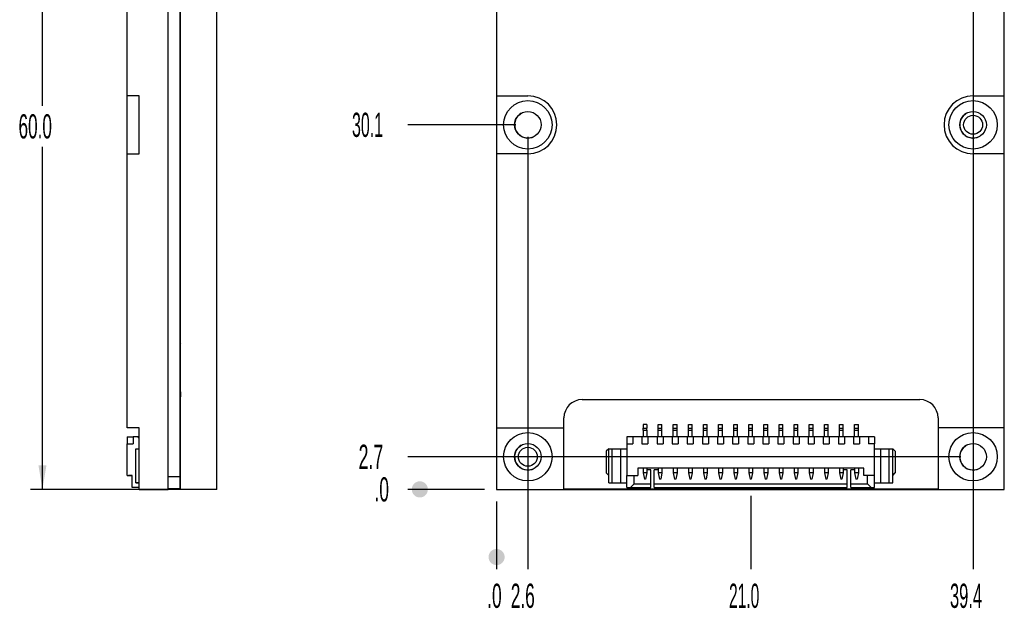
# Model space of a CAD drawing. Header units: millimetres. Extents: x 27 to 274, y 29 to 193.
# Tile 2 of 5: x 27 to 109, y 89 to 137. Entities that reach past the tile are written whole.
import ezdxf
from ezdxf.enums import TextEntityAlignment as Align

# ---------------------------------------------------------------- set-up
doc = ezdxf.new("R2010")
doc.units = ezdxf.units.MM
for name, color, linetype in [('Default', 7, 'Continuous'), ('DV3_0', 7, 'Continuous'), ('DV4_0', 7, 'Continuous')]:
    doc.layers.add(name, color=color, linetype=linetype)
doc.styles.add('SEACAD_Arial_Narrow', font='txt')

# ---------------------------------------------------------------- blocks, each defined once
blk = doc.blocks.new('GDimGGroup2')
at = {"layer": 'Default', "linetype": 'Continuous'}
for points in [[(28.909, 156.654), (29.576, 156.654), (29.242, 158.654)], [(28.909, 100.654), (29.242, 98.654), (29.576, 100.654)]]:
    blk.add_hatch(color=7, dxfattribs=at).paths.add_polyline_path(points)
at = {"layer": 'Default', "color": 7, "linetype": 'Continuous'}
for p, q in [((42.654, 158.654), (28.242, 158.654)), ((29.242, 130.354), (29.242, 158.654)), ((29.242, 98.654), (29.242, 126.954)), ((42.654, 98.654), (28.242, 98.654))]:
    blk.add_line(p, q, dxfattribs=at)
at = {"layer": 'Default', "color": 7, "linetype": 'Continuous', "style": 'SEACAD_Arial_Narrow', "width": 0.619}
blk.add_text('60.0', height=2, dxfattribs=at).set_placement((27.265, 129.654), align=Align.TOP_LEFT)
blk = doc.blocks.new('GDimGGroup3')
at = {"layer": 'Default', "linetype": 'Continuous'}
h = blk.add_hatch(color=7, dxfattribs=at)
edge = h.paths.add_edge_path()
edge.add_ellipse((66.81, 93.063), major_axis=(0.667, 0), ratio=1, start_angle=0, end_angle=360)
at = {"layer": 'Default', "color": 7, "linetype": 'Continuous'}
blk.add_line((66.81, 97.654), (66.81, 92.063), dxfattribs=at)
at = {"layer": 'Default', "color": 7, "linetype": 'Continuous', "style": 'SEACAD_Arial_Narrow', "width": 0.622696}
blk.add_text('.0', height=2, dxfattribs=at).set_placement((66.037, 90.863), align=Align.TOP_LEFT)
blk = doc.blocks.new('GDimGGroup4')
at = {"layer": 'Default', "color": 7, "linetype": 'Continuous'}
blk.add_line((69.395, 127.783), (69.395, 92.063), dxfattribs=at)
at = {"layer": 'Default', "color": 7, "linetype": 'Continuous', "style": 'SEACAD_Arial_Narrow', "width": 0.622364}
blk.add_text('2.6', height=2, dxfattribs=at).set_placement((67.986, 90.863), align=Align.TOP_LEFT)
blk = doc.blocks.new('GDimGGroup5')
at = {"layer": 'Default', "color": 7, "linetype": 'Continuous'}
blk.add_line((87.833, 98.108), (87.833, 92.063), dxfattribs=at)
at = {"layer": 'Default', "color": 7, "linetype": 'Continuous', "style": 'SEACAD_Arial_Narrow', "width": 0.561422}
blk.add_text('21.0', height=2, dxfattribs=at).set_placement((86.037, 90.863), align=Align.TOP_LEFT)
blk = doc.blocks.new('GDimGGroup6')
at = {"layer": 'Default', "color": 7, "linetype": 'Continuous'}
blk.add_line((106.225, 155.215), (106.225, 92.063), dxfattribs=at)
at = {"layer": 'Default', "color": 7, "linetype": 'Continuous', "style": 'SEACAD_Arial_Narrow', "width": 0.596077}
blk.add_text('39.4', height=2, dxfattribs=at).set_placement((104.316, 90.863), align=Align.TOP_LEFT)
blk = doc.blocks.new('GDimGGroup7')
at = {"layer": 'Default', "linetype": 'Continuous'}
h = blk.add_hatch(color=7, dxfattribs=at)
edge = h.paths.add_edge_path()
edge.add_ellipse((60.46, 98.654), major_axis=(0.667, 0), ratio=1, start_angle=0, end_angle=360)
at = {"layer": 'Default', "color": 7, "linetype": 'Continuous'}
blk.add_line((65.81, 98.654), (59.46, 98.654), dxfattribs=at)
at = {"layer": 'Default', "color": 7, "linetype": 'Continuous', "style": 'SEACAD_Arial_Narrow', "width": 0.622696}
blk.add_text('.0', height=2, dxfattribs=at).set_placement((56.714, 99.654), align=Align.TOP_LEFT)
blk = doc.blocks.new('GDimGGroup8')
at = {"layer": 'Default', "color": 7, "linetype": 'Continuous'}
blk.add_line((105.225, 101.351), (59.46, 101.351), dxfattribs=at)
at = {"layer": 'Default', "color": 7, "linetype": 'Continuous', "style": 'SEACAD_Arial_Narrow', "width": 0.639545}
blk.add_text('2.7', height=2, dxfattribs=at).set_placement((55.396, 102.351), align=Align.TOP_LEFT)
blk = doc.blocks.new('GDimGGroup9')
at = {"layer": 'Default', "color": 7, "linetype": 'Continuous'}
blk.add_line((68.395, 128.783), (59.46, 128.783), dxfattribs=at)
at = {"layer": 'Default', "color": 7, "linetype": 'Continuous', "style": 'SEACAD_Arial_Narrow', "width": 0.576414}
blk.add_text('30.1', height=2, dxfattribs=at).set_placement((54.85, 129.783), align=Align.TOP_LEFT)

msp = doc.modelspace()

# ---------------------------------------------------------------- linework, layer by layer
at = {"layer": 'DV3_0', "color": 7, "linetype": 'Continuous'}
for p, q in [((66.81, 153.815), (66.81, 131.183)), ((108.81, 131.183), (108.81, 153.815)), ((66.81, 131.183), (66.81, 126.383)), ((66.81, 131.183), (69.395, 131.183)), ((106.225, 131.183), (108.81, 131.183)), ((108.81, 126.383), (108.81, 131.183)), ((66.81, 126.383), (66.81, 103.751)), ((69.395, 126.383), (66.81, 126.383)), ((108.81, 126.383), (106.225, 126.383)), ((108.81, 103.751), (108.81, 126.383)), ((73.883, 106.074), (101.829, 106.074)), ((72.383, 103.751), (72.383, 104.574)), ((103.329, 104.574), (103.329, 103.751)), ((66.81, 103.751), (66.81, 98.654)), ((66.81, 103.751), (72.383, 103.751)), ((72.383, 98.654), (72.383, 103.751)), ((79.243, 104.008), (78.923, 104.008)), ((78.923, 104.008), (78.923, 103.708)), ((78.923, 103.708), (79.243, 103.708)), ((78.923, 103.558), (78.923, 103.708)), ((78.923, 103.558), (79.243, 103.558)), ((78.923, 103.558), (78.923, 103.008)), ((79.243, 104.008), (79.243, 103.708)), ((79.243, 103.558), (79.243, 103.708)), ((79.243, 103.558), (79.243, 103.008)), ((80.173, 104.008), (80.493, 104.008)), ((80.173, 103.708), (80.173, 104.008)), ((80.173, 103.708), (80.493, 103.708)), ((80.173, 103.558), (80.173, 103.708)), ((80.173, 103.558), (80.493, 103.558)), ((80.173, 103.008), (80.173, 103.558)), ((80.493, 103.708), (80.493, 104.008)), ((80.493, 103.558), (80.493, 103.708)), ((80.493, 103.008), (80.493, 103.558)), ((81.423, 104.008), (81.743, 104.008)), ((81.423, 103.708), (81.423, 104.008)), ((81.423, 103.708), (81.743, 103.708)), ((81.423, 103.558), (81.423, 103.708)), ((81.423, 103.558), (81.743, 103.558)), ((81.423, 103.008), (81.423, 103.558)), ((81.743, 103.708), (81.743, 104.008)), ((81.743, 103.558), (81.743, 103.708)), ((81.743, 103.008), (81.743, 103.558)), ((82.673, 104.008), (82.993, 104.008)), ((82.673, 103.708), (82.673, 104.008)), ((82.673, 103.708), (82.993, 103.708)), ((82.673, 103.558), (82.673, 103.708)), ((82.673, 103.558), (82.993, 103.558)), ((82.673, 103.008), (82.673, 103.558)), ((82.993, 103.708), (82.993, 104.008)), ((82.993, 103.558), (82.993, 103.708)), ((82.993, 103.008), (82.993, 103.558)), ((83.923, 104.008), (84.243, 104.008)), ((83.923, 103.708), (83.923, 104.008)), ((83.923, 103.708), (84.243, 103.708)), ((83.923, 103.558), (83.923, 103.708)), ((83.923, 103.558), (84.243, 103.558)), ((83.923, 103.008), (83.923, 103.558)), ((84.243, 103.708), (84.243, 104.008)), ((84.243, 103.558), (84.243, 103.708)), ((84.243, 103.008), (84.243, 103.558)), ((85.173, 104.008), (85.493, 104.008)), ((85.173, 103.708), (85.173, 104.008)), ((85.173, 103.708), (85.493, 103.708)), ((85.173, 103.558), (85.173, 103.708)), ((85.173, 103.558), (85.493, 103.558)), ((85.173, 103.008), (85.173, 103.558)), ((85.493, 103.708), (85.493, 104.008)), ((85.493, 103.558), (85.493, 103.708)), ((85.493, 103.008), (85.493, 103.558)), ((86.423, 104.008), (86.743, 104.008)), ((86.423, 103.708), (86.423, 104.008)), ((86.423, 103.708), (86.743, 103.708)), ((86.423, 103.558), (86.423, 103.708)), ((86.423, 103.558), (86.743, 103.558)), ((86.423, 103.008), (86.423, 103.558)), ((86.743, 103.708), (86.743, 104.008)), ((86.743, 103.558), (86.743, 103.708)), ((86.743, 103.008), (86.743, 103.558)), ((87.673, 104.008), (87.993, 104.008)), ((87.673, 103.708), (87.673, 104.008)), ((87.673, 103.708), (87.993, 103.708)), ((87.673, 103.558), (87.673, 103.708)), ((87.673, 103.558), (87.993, 103.558)), ((87.673, 103.008), (87.673, 103.558)), ((87.993, 103.708), (87.993, 104.008)), ((87.993, 103.558), (87.993, 103.708)), ((87.993, 103.008), (87.993, 103.558)), ((88.923, 104.008), (89.243, 104.008)), ((88.923, 103.708), (88.923, 104.008)), ((88.923, 103.708), (89.243, 103.708)), ((88.923, 103.558), (88.923, 103.708)), ((88.923, 103.558), (89.243, 103.558)), ((88.923, 103.008), (88.923, 103.558)), ((89.243, 103.708), (89.243, 104.008)), ((89.243, 103.558), (89.243, 103.708)), ((89.243, 103.008), (89.243, 103.558)), ((90.173, 104.008), (90.493, 104.008)), ((90.173, 103.708), (90.173, 104.008)), ((90.173, 103.708), (90.493, 103.708)), ((90.173, 103.558), (90.173, 103.708)), ((90.173, 103.558), (90.493, 103.558)), ((90.173, 103.008), (90.173, 103.558)), ((90.493, 103.708), (90.493, 104.008)), ((90.493, 103.558), (90.493, 103.708)), ((90.493, 103.008), (90.493, 103.558)), ((91.423, 104.008), (91.743, 104.008)), ((91.423, 103.708), (91.423, 104.008)), ((91.423, 103.708), (91.743, 103.708)), ((91.423, 103.558), (91.423, 103.708)), ((91.423, 103.558), (91.743, 103.558)), ((91.423, 103.008), (91.423, 103.558)), ((91.743, 103.708), (91.743, 104.008)), ((91.743, 103.558), (91.743, 103.708)), ((91.743, 103.008), (91.743, 103.558)), ((92.673, 104.008), (92.993, 104.008)), ((92.673, 103.708), (92.673, 104.008)), ((92.673, 103.708), (92.993, 103.708)), ((92.673, 103.558), (92.673, 103.708)), ((92.673, 103.558), (92.993, 103.558)), ((92.673, 103.008), (92.673, 103.558)), ((92.993, 103.708), (92.993, 104.008)), ((92.993, 103.558), (92.993, 103.708)), ((92.993, 103.008), (92.993, 103.558)), ((93.923, 104.008), (94.243, 104.008)), ((93.923, 103.708), (93.923, 104.008)), ((93.923, 103.708), (94.243, 103.708)), ((93.923, 103.558), (93.923, 103.708)), ((93.923, 103.558), (94.243, 103.558)), ((93.923, 103.008), (93.923, 103.558)), ((94.243, 103.708), (94.243, 104.008)), ((94.243, 103.558), (94.243, 103.708)), ((94.243, 103.008), (94.243, 103.558)), ((95.173, 104.008), (95.493, 104.008)), ((95.173, 103.708), (95.173, 104.008)), ((95.173, 103.708), (95.493, 103.708)), ((95.173, 103.558), (95.173, 103.708)), ((95.173, 103.558), (95.493, 103.558)), ((95.173, 103.008), (95.173, 103.558)), ((95.493, 103.708), (95.493, 104.008)), ((95.493, 103.558), (95.493, 103.708)), ((95.493, 103.008), (95.493, 103.558)), ((96.423, 104.008), (96.743, 104.008)), ((96.423, 103.708), (96.423, 104.008)), ((96.423, 103.708), (96.743, 103.708)), ((96.423, 103.558), (96.423, 103.708)), ((96.423, 103.558), (96.743, 103.558)), ((96.423, 103.008), (96.423, 103.558)), ((96.743, 103.708), (96.743, 104.008)), ((96.743, 103.558), (96.743, 103.708)), ((96.743, 103.008), (96.743, 103.558)), ((103.329, 103.751), (103.329, 98.654)), ((108.81, 103.751), (103.329, 103.751)), ((108.81, 98.654), (108.81, 103.751)), ((77.583, 103.008), (77.583, 102.408)), ((78.083, 103.008), (77.583, 103.008)), ((78.083, 103.008), (78.083, 102.408)), ((78.833, 103.008), (78.083, 103.008)), ((79.333, 103.008), (78.833, 103.008)), ((78.833, 103.008), (78.833, 102.408)), ((79.333, 103.008), (79.333, 102.408)), ((80.083, 103.008), (79.333, 103.008)), ((80.583, 103.008), (80.083, 103.008)), ((80.083, 103.008), (80.083, 102.408)), ((80.583, 103.008), (80.583, 102.408)), ((81.333, 103.008), (80.583, 103.008)), ((81.833, 103.008), (81.333, 103.008)), ((81.333, 103.008), (81.333, 102.408)), ((81.833, 103.008), (81.833, 102.408)), ((82.583, 103.008), (81.833, 103.008)), ((83.083, 103.008), (82.583, 103.008)), ((82.583, 103.008), (82.583, 102.408)), ((83.083, 103.008), (83.083, 102.408)), ((83.833, 103.008), (83.083, 103.008)), ((84.333, 103.008), (83.833, 103.008)), ((83.833, 103.008), (83.833, 102.408)), ((84.333, 103.008), (84.333, 102.408)), ((85.083, 103.008), (84.333, 103.008)), ((85.583, 103.008), (85.083, 103.008)), ((85.083, 103.008), (85.083, 102.408)), ((85.583, 103.008), (85.583, 102.408)), ((86.333, 103.008), (85.583, 103.008)), ((86.833, 103.008), (86.333, 103.008)), ((86.333, 103.008), (86.333, 102.408)), ((86.833, 103.008), (86.833, 102.408)), ((87.583, 103.008), (86.833, 103.008)), ((88.083, 103.008), (87.583, 103.008)), ((87.583, 103.008), (87.583, 102.408)), ((88.083, 103.008), (88.083, 102.408)), ((88.833, 103.008), (88.083, 103.008)), ((89.333, 103.008), (88.833, 103.008)), ((88.833, 103.008), (88.833, 102.408)), ((89.333, 103.008), (89.333, 102.408)), ((90.083, 103.008), (89.333, 103.008)), ((90.583, 103.008), (90.083, 103.008)), ((90.083, 103.008), (90.083, 102.408)), ((90.583, 103.008), (90.583, 102.408)), ((91.333, 103.008), (90.583, 103.008)), ((91.833, 103.008), (91.333, 103.008)), ((91.333, 103.008), (91.333, 102.408)), ((91.833, 103.008), (91.833, 102.408)), ((92.583, 103.008), (91.833, 103.008)), ((93.083, 103.008), (92.583, 103.008)), ((92.583, 103.008), (92.583, 102.408)), ((93.083, 103.008), (93.083, 102.408)), ((93.833, 103.008), (93.083, 103.008)), ((94.333, 103.008), (93.833, 103.008)), ((93.833, 103.008), (93.833, 102.408)), ((94.333, 103.008), (94.333, 102.408)), ((95.083, 103.008), (94.333, 103.008)), ((95.583, 103.008), (95.083, 103.008)), ((95.083, 103.008), (95.083, 102.408)), ((95.583, 103.008), (95.583, 102.408)), ((96.333, 103.008), (95.583, 103.008)), ((96.833, 103.008), (96.333, 103.008)), ((96.333, 103.008), (96.333, 102.408)), ((96.833, 103.008), (96.833, 102.408)), ((97.583, 103.008), (96.833, 103.008)), ((97.583, 103.008), (97.583, 102.408)), ((98.083, 103.008), (97.583, 103.008)), ((98.083, 103.008), (98.083, 102.408)), ((76.083, 102.008), (75.883, 101.808)), ((76.083, 102.008), (76.383, 102.008)), ((76.083, 99.208), (76.083, 102.008)), ((76.383, 99.208), (76.383, 102.008)), ((76.383, 102.008), (77.083, 102.008)), ((77.083, 99.208), (77.083, 102.008)), ((77.083, 102.008), (77.583, 102.008)), ((77.583, 102.408), (78.083, 102.408)), ((77.583, 102.408), (77.583, 99.808)), ((78.833, 102.408), (79.333, 102.408)), ((80.083, 102.408), (80.583, 102.408)), ((81.333, 102.408), (81.833, 102.408)), ((82.583, 102.408), (83.083, 102.408)), ((83.833, 102.408), (84.333, 102.408)), ((85.083, 102.408), (85.583, 102.408)), ((86.333, 102.408), (86.833, 102.408)), ((87.583, 102.408), (88.083, 102.408)), ((88.833, 102.408), (89.333, 102.408)), ((90.083, 102.408), (90.583, 102.408)), ((91.333, 102.408), (91.833, 102.408)), ((92.583, 102.408), (93.083, 102.408)), ((93.833, 102.408), (94.333, 102.408)), ((95.083, 102.408), (95.583, 102.408)), ((96.333, 102.408), (96.833, 102.408)), ((98.083, 102.408), (97.583, 102.408)), ((98.083, 99.808), (98.083, 102.408)), ((98.083, 102.008), (98.583, 102.008)), ((98.583, 102.008), (99.283, 102.008)), ((98.583, 99.208), (98.583, 102.008)), ((99.283, 102.008), (99.583, 102.008)), ((99.283, 99.208), (99.283, 102.008)), ((99.583, 102.008), (99.783, 101.808)), ((99.583, 99.208), (99.583, 102.008)), ((75.883, 101.808), (75.883, 100.008)), ((99.783, 101.808), (99.783, 100.008)), ((97.183, 100.408), (78.483, 100.408)), ((78.483, 100.408), (78.483, 99.808)), ((78.923, 100.408), (78.923, 100.008)), ((79.243, 100.408), (79.243, 100.008)), ((79.558, 100.258), (79.243, 100.258)), ((79.558, 99.108), (79.558, 100.258)), ((79.858, 99.108), (79.858, 100.258)), ((80.173, 100.258), (79.858, 100.258)), ((80.173, 100.408), (80.173, 100.008)), ((80.493, 100.408), (80.493, 100.008)), ((81.423, 100.408), (81.423, 100.008)), ((81.743, 100.408), (81.743, 100.008)), ((82.673, 100.408), (82.673, 100.008)), ((82.993, 100.408), (82.993, 100.008)), ((83.923, 100.408), (83.923, 100.008)), ((84.243, 100.408), (84.243, 100.008)), ((85.173, 100.408), (85.173, 100.008)), ((85.493, 100.408), (85.493, 100.008)), ((86.423, 100.408), (86.423, 100.008)), ((86.743, 100.408), (86.743, 100.008)), ((87.673, 100.408), (87.673, 100.008)), ((87.993, 100.408), (87.993, 100.008)), ((88.923, 100.408), (88.923, 100.008)), ((89.243, 100.408), (89.243, 100.008)), ((90.173, 100.408), (90.173, 100.008)), ((90.493, 100.408), (90.493, 100.008)), ((91.423, 100.408), (91.423, 100.008)), ((91.743, 100.408), (91.743, 100.008)), ((92.673, 100.408), (92.673, 100.008)), ((92.993, 100.408), (92.993, 100.008)), ((93.923, 100.408), (93.923, 100.008)), ((94.243, 100.408), (94.243, 100.008)), ((95.173, 100.408), (95.173, 100.008)), ((95.493, 100.408), (95.493, 100.008)), ((95.808, 100.258), (95.493, 100.258)), ((95.808, 99.108), (95.808, 100.258)), ((96.108, 99.108), (96.108, 100.258)), ((96.423, 100.258), (96.108, 100.258)), ((96.423, 100.408), (96.423, 100.008)), ((96.743, 100.408), (96.743, 100.008)), ((97.183, 99.808), (97.183, 100.408)), ((76.083, 99.808), (75.883, 100.008)), ((77.583, 99.808), (78.483, 99.808)), ((77.583, 98.808), (77.583, 99.808)), ((78.183, 99.108), (78.183, 99.808)), ((78.923, 100.008), (79.033, 99.508)), ((79.243, 100.008), (78.923, 100.008)), ((79.133, 99.508), (79.033, 99.508)), ((79.243, 100.008), (79.133, 99.508)), ((80.173, 100.008), (80.283, 99.508)), ((80.493, 100.008), (80.173, 100.008)), ((80.383, 99.508), (80.283, 99.508)), ((80.493, 100.008), (80.383, 99.508)), ((81.423, 100.008), (81.533, 99.508)), ((81.743, 100.008), (81.423, 100.008)), ((81.633, 99.508), (81.533, 99.508)), ((81.743, 100.008), (81.633, 99.508)), ((82.673, 100.008), (82.783, 99.508)), ((82.993, 100.008), (82.673, 100.008)), ((82.883, 99.508), (82.783, 99.508)), ((82.993, 100.008), (82.883, 99.508)), ((83.923, 100.008), (84.033, 99.508)), ((84.243, 100.008), (83.923, 100.008)), ((84.133, 99.508), (84.033, 99.508)), ((84.243, 100.008), (84.133, 99.508)), ((85.173, 100.008), (85.283, 99.508)), ((85.493, 100.008), (85.173, 100.008)), ((85.383, 99.508), (85.283, 99.508)), ((85.493, 100.008), (85.383, 99.508)), ((86.423, 100.008), (86.533, 99.508)), ((86.743, 100.008), (86.423, 100.008)), ((86.633, 99.508), (86.533, 99.508)), ((86.743, 100.008), (86.633, 99.508)), ((87.673, 100.008), (87.783, 99.508)), ((87.993, 100.008), (87.673, 100.008)), ((87.883, 99.508), (87.783, 99.508)), ((87.993, 100.008), (87.883, 99.508)), ((88.923, 100.008), (89.033, 99.508)), ((89.243, 100.008), (88.923, 100.008)), ((89.133, 99.508), (89.033, 99.508)), ((89.243, 100.008), (89.133, 99.508)), ((90.173, 100.008), (90.283, 99.508)), ((90.493, 100.008), (90.173, 100.008)), ((90.383, 99.508), (90.283, 99.508)), ((90.493, 100.008), (90.383, 99.508)), ((91.423, 100.008), (91.533, 99.508)), ((91.743, 100.008), (91.423, 100.008)), ((91.633, 99.508), (91.533, 99.508)), ((91.743, 100.008), (91.633, 99.508)), ((92.673, 100.008), (92.783, 99.508)), ((92.993, 100.008), (92.673, 100.008)), ((92.883, 99.508), (92.783, 99.508)), ((92.993, 100.008), (92.883, 99.508)), ((93.923, 100.008), (94.033, 99.508)), ((94.243, 100.008), (93.923, 100.008)), ((94.133, 99.508), (94.033, 99.508)), ((94.243, 100.008), (94.133, 99.508)), ((95.173, 100.008), (95.283, 99.508)), ((95.493, 100.008), (95.173, 100.008)), ((95.383, 99.508), (95.283, 99.508)), ((95.493, 100.008), (95.383, 99.508)), ((96.423, 100.008), (96.533, 99.508)), ((96.743, 100.008), (96.423, 100.008)), ((96.633, 99.508), (96.533, 99.508)), ((96.743, 100.008), (96.633, 99.508)), ((98.083, 99.808), (97.183, 99.808)), ((97.483, 99.108), (97.483, 99.808)), ((98.083, 98.808), (98.083, 99.808)), ((99.583, 99.808), (99.783, 100.008)), ((66.81, 98.654), (72.383, 98.654)), ((72.383, 98.687), (103.329, 98.687)), ((72.383, 98.654), (103.329, 98.654)), ((76.083, 99.208), (76.383, 99.208)), ((76.383, 99.208), (77.083, 99.208)), ((77.083, 99.208), (77.583, 99.208)), ((77.583, 98.808), (77.883, 98.808)), ((77.883, 98.808), (78.183, 99.108)), ((77.883, 98.808), (79.558, 98.808)), ((78.183, 99.108), (79.558, 99.108)), ((79.558, 98.808), (79.558, 99.108)), ((79.858, 98.808), (79.858, 99.108)), ((79.858, 99.108), (95.808, 99.108)), ((79.858, 98.808), (95.808, 98.808)), ((95.808, 98.808), (95.808, 99.108)), ((96.108, 98.808), (96.108, 99.108)), ((96.108, 99.108), (97.483, 99.108)), ((96.108, 98.808), (97.783, 98.808)), ((97.783, 98.808), (97.483, 99.108)), ((97.783, 98.808), (98.083, 98.808)), ((98.083, 99.208), (98.583, 99.208)), ((98.583, 99.208), (99.283, 99.208)), ((99.283, 99.208), (99.583, 99.208)), ((103.329, 98.654), (108.81, 98.654))]:
    msp.add_line(p, q, dxfattribs=at)
for centre, radius in [((69.395, 128.783), 2), ((106.225, 128.783), 2), ((69.395, 128.783), 1.1), ((106.225, 128.783), 1.1), ((106.225, 128.783), 0.783), ((69.395, 101.351), 2), ((106.225, 101.351), 2), ((69.395, 101.351), 1.1), ((69.395, 101.351), 0.783), ((106.225, 101.351), 1.1)]:
    msp.add_circle(centre, radius, dxfattribs=at)
for centre, radius, start, end in [((69.395, 128.783), 2.4, 270, 90), ((106.225, 128.783), 2.4, 90, 270), ((69.4, 128.786), 1.1, 120.27148, 299.96997), ((106.23, 128.786), 1.1, 120.25389, 299.98547), ((73.883, 104.574), 1.5, 90, 180), ((101.829, 104.574), 1.5, 0, 90), ((69.4, 101.354), 1.1, 120.27766, 299.96453), ((106.23, 101.354), 1.1, 120.27766, 299.96452)]:
    msp.add_arc(centre, radius, start, end, dxfattribs=at)
at = {"layer": 'DV4_0', "color": 7, "linetype": 'Continuous'}
for p, q in [((39.654, 98.654), (39.654, 158.654)), ((40.654, 98.654), (40.654, 158.654)), ((43.654, 98.654), (43.654, 158.654)), ((40.644, 99.679), (40.644, 157.655)), ((36.254, 131.183), (36.254, 153.815)), ((40.654, 132.755), (40.644, 132.755)), ((37.254, 131.183), (36.254, 131.183)), ((36.254, 126.383), (36.254, 131.183)), ((37.254, 126.383), (37.254, 131.183)), ((40.644, 130.683), (40.654, 130.683)), ((40.654, 130.574), (40.646, 130.574)), ((40.654, 130.574), (40.646, 130.574)), ((40.646, 130.064), (40.646, 130.574)), ((40.646, 130.064), (40.646, 130.574)), ((40.654, 130.064), (40.646, 130.064)), ((40.654, 129.007), (40.644, 129.007)), ((40.644, 128.762), (40.654, 128.762)), ((40.644, 128.762), (40.654, 128.762)), ((40.654, 129.304), (40.646, 129.304)), ((40.654, 129.304), (40.646, 129.304)), ((40.646, 129.013), (40.646, 129.304)), ((40.646, 129.013), (40.646, 129.304)), ((40.654, 128.327), (40.644, 128.327)), ((40.654, 128.077), (40.644, 128.077)), ((40.654, 128.072), (40.644, 128.072)), ((40.644, 127.962), (40.654, 127.962)), ((40.644, 127.962), (40.654, 127.962)), ((40.654, 128.034), (40.646, 128.034)), ((40.654, 128.034), (40.646, 128.034)), ((40.646, 127.962), (40.646, 128.034)), ((40.646, 127.962), (40.646, 128.034)), ((40.644, 127.562), (40.654, 127.562)), ((40.644, 127.562), (40.654, 127.562)), ((40.654, 127.357), (40.644, 127.357)), ((40.654, 127.107), (40.644, 127.107)), ((36.254, 126.383), (37.254, 126.383)), ((36.254, 103.751), (36.254, 126.383)), ((40.654, 126.872), (40.644, 126.872)), ((40.644, 126.862), (40.654, 126.862)), ((40.644, 126.862), (40.654, 126.862)), ((40.654, 126.407), (40.644, 126.407)), ((40.654, 125.827), (40.644, 125.827)), ((40.654, 125.777), (40.644, 125.777)), ((40.644, 125.772), (40.654, 125.772)), ((40.644, 125.762), (40.654, 125.762)), ((40.644, 125.762), (40.654, 125.762)), ((40.654, 125.072), (40.644, 125.072)), ((40.654, 125.057), (40.644, 125.057)), ((40.654, 124.807), (40.644, 124.807)), ((40.644, 124.62), (40.654, 124.62)), ((40.644, 123.549), (40.654, 123.549)), ((40.654, 123.372), (40.644, 123.372)), ((40.654, 122.877), (40.644, 122.877)), ((40.654, 122.627), (40.644, 122.627)), ((40.654, 122.6), (40.644, 122.6)), ((40.644, 122.492), (40.654, 122.492)), ((40.654, 121.42), (40.644, 121.42)), ((40.654, 121.062), (40.644, 121.062)), ((40.654, 121.062), (40.644, 121.062)), ((40.644, 120.372), (40.654, 120.372)), ((40.654, 120.181), (40.644, 120.181)), ((40.654, 119.962), (40.644, 119.962)), ((40.654, 119.962), (40.644, 119.962)), ((40.644, 119.272), (40.654, 119.272)), ((40.654, 118.872), (40.644, 118.872)), ((40.654, 118.727), (40.644, 118.727)), ((40.654, 118.692), (40.644, 118.692)), ((40.654, 118.692), (40.644, 118.692)), ((40.644, 117.742), (40.654, 117.742)), ((40.654, 117.577), (40.644, 117.577)), ((40.654, 117.507), (40.644, 117.507)), ((40.654, 117.467), (40.644, 117.467)), ((40.654, 117.467), (40.644, 117.467)), ((40.654, 117.392), (40.644, 117.392)), ((40.654, 117.392), (40.644, 117.392)), ((40.644, 116.442), (40.654, 116.442)), ((40.654, 115.962), (40.644, 115.962)), ((40.654, 115.962), (40.644, 115.962)), ((40.644, 115.272), (40.654, 115.272)), ((40.654, 115.227), (40.644, 115.227)), ((40.644, 115.007), (40.654, 115.007)), ((40.644, 115.007), (40.654, 115.007)), ((40.644, 114.91), (40.654, 114.91)), ((40.644, 114.91), (40.654, 114.91)), ((40.654, 113.96), (40.644, 113.96)), ((40.644, 113.867), (40.654, 113.867)), ((40.654, 113.867), (40.644, 113.867)), ((40.654, 113.567), (40.644, 113.567)), ((40.654, 113.394), (40.644, 113.394)), ((40.654, 113.144), (40.644, 113.144)), ((40.644, 113.069), (40.654, 113.069)), ((40.654, 112.567), (40.644, 112.567)), ((40.654, 112.424), (40.644, 112.424)), ((40.654, 112.174), (40.644, 112.174)), ((40.644, 112.007), (40.654, 112.007)), ((40.654, 111.642), (40.644, 111.642)), ((40.644, 111.357), (40.654, 111.357)), ((40.654, 111.357), (40.644, 111.357)), ((40.644, 111.235), (40.644, 111.307)), ((40.654, 111.307), (40.644, 111.307)), ((40.654, 111.235), (40.644, 111.235)), ((40.654, 110.985), (40.644, 110.985)), ((40.644, 110.792), (40.644, 110.977)), ((40.644, 110.977), (40.654, 110.977)), ((40.654, 110.792), (40.644, 110.792)), ((40.654, 110.792), (40.644, 110.792)), ((40.654, 110.427), (40.644, 110.427)), ((40.654, 110.265), (40.644, 110.265)), ((40.654, 110.015), (40.644, 110.015)), ((40.644, 110.007), (40.654, 110.007)), ((40.644, 109.842), (40.644, 109.462)), ((40.644, 109.842), (40.654, 109.842)), ((40.654, 109.462), (40.644, 109.462)), ((40.654, 109.462), (40.644, 109.462)), ((40.644, 108.527), (40.644, 108.772)), ((40.644, 108.772), (40.654, 108.772)), ((40.654, 108.527), (40.644, 108.527)), ((40.644, 108.362), (40.654, 108.362)), ((40.644, 108.362), (40.654, 108.362)), ((40.654, 108.362), (40.644, 108.362)), ((40.654, 108.362), (40.644, 108.362)), ((40.644, 108.162), (40.654, 108.162)), ((40.644, 108.162), (40.654, 108.162)), ((40.654, 108.007), (40.644, 108.007)), ((40.654, 107.727), (40.644, 107.727)), ((40.654, 107.507), (40.644, 107.507)), ((40.654, 107.227), (40.644, 107.227)), ((40.654, 106.977), (40.644, 106.977)), ((40.654, 106.727), (40.644, 106.727)), ((40.649, 106.727), (40.649, 106.63)), ((40.649, 106.625), (40.644, 106.625)), ((40.644, 106.307), (40.654, 106.307)), ((40.654, 106.307), (40.644, 106.307)), ((40.654, 106.257), (40.644, 106.257)), ((40.654, 106.007), (40.644, 106.007)), ((40.649, 106.63), (40.649, 106.625)), ((40.654, 106.63), (40.649, 106.63)), ((40.649, 106.63), (40.654, 106.63)), ((40.654, 106.625), (40.649, 106.625)), ((40.649, 106.625), (40.649, 106.307)), ((40.654, 105.727), (40.644, 105.727)), ((40.654, 105.507), (40.644, 105.507)), ((40.654, 105.227), (40.644, 105.227)), ((40.654, 105.007), (40.644, 105.007)), ((40.654, 104.727), (40.644, 104.727)), ((40.644, 104.357), (40.654, 104.357)), ((40.654, 104.357), (40.644, 104.357)), ((37.254, 103.751), (36.254, 103.751)), ((37.254, 98.654), (37.254, 103.751)), ((40.644, 104.107), (40.654, 104.107)), ((40.644, 103.762), (40.654, 103.762)), ((40.644, 103.762), (40.654, 103.762)), ((36.254, 103.008), (36.754, 103.008)), ((36.254, 103.008), (36.254, 102.408)), ((36.754, 103.008), (36.754, 102.408)), ((37.154, 103.008), (36.754, 103.008)), ((37.154, 103.008), (37.154, 102.908)), ((37.254, 102.908), (37.154, 102.908)), ((40.654, 103.072), (40.644, 103.072)), ((40.654, 102.872), (40.644, 102.872)), ((40.654, 102.78), (40.644, 102.78)), ((40.654, 102.757), (40.644, 102.757)), ((40.644, 102.757), (40.654, 102.757)), ((40.654, 102.757), (40.644, 102.757)), ((40.654, 102.757), (40.644, 102.757)), ((36.254, 99.808), (36.254, 102.408)), ((36.254, 102.408), (36.754, 102.408)), ((36.954, 102.008), (37.254, 102.008)), ((36.954, 99.208), (36.954, 102.008)), ((40.644, 102.507), (40.654, 102.507)), ((40.654, 102.267), (40.644, 102.267)), ((36.254, 99.808), (36.354, 99.808)), ((36.254, 99.808), (36.654, 99.808)), ((36.654, 99.808), (36.354, 99.808)), ((36.654, 98.808), (36.654, 99.808)), ((40.644, 99.679), (39.654, 99.679)), ((40.644, 98.687), (40.644, 99.679)), ((37.254, 98.808), (36.654, 98.808)), ((37.254, 98.808), (36.654, 98.808)), ((36.954, 99.208), (37.254, 99.208)), ((37.254, 99.208), (36.954, 99.208)), ((37.254, 98.654), (39.654, 98.654)), ((40.644, 98.687), (39.654, 98.687)), ((43.654, 98.654), (40.654, 98.654))]:
    msp.add_line(p, q, dxfattribs=at)
for centre, radius, start, end in [((40.654, 129.007), 0.01, 90, 180), ((40.654, 129.007), 0.01, 90, 180), ((40.654, 126.407), 0.01, 90, 180), ((40.654, 126.407), 0.01, 90, 180), ((40.654, 125.827), 0.01, 180, 262.23252), ((40.654, 125.827), 0.01, 180, 270), ((40.654, 117.577), 0.01, 180, 270), ((40.654, 117.577), 0.01, 180, 270), ((40.844, 112.833), 0.2, 180, 198.18075), ((40.844, 112.833), 0.2, 180, 198.18071), ((40.844, 110.663), 0.2, 161.81929, 180), ((40.844, 110.663), 0.2, 161.81925, 180), ((40.649, 106.625), 0.005, 90, 180), ((40.649, 106.625), 0.005, 90, 180)]:
    msp.add_arc(centre, radius, start, end, dxfattribs=at)

# ---------------------------------------------------------------- block references
at = {"layer": 'Default'}
for name in ['GDimGGroup2', 'GDimGGroup6', 'GDimGGroup9', 'GDimGGroup4', 'GDimGGroup8', 'GDimGGroup7', 'GDimGGroup5', 'GDimGGroup3']:
    msp.add_blockref(name, (0, 0), dxfattribs=at)

doc.saveas('drawing.dxf')
